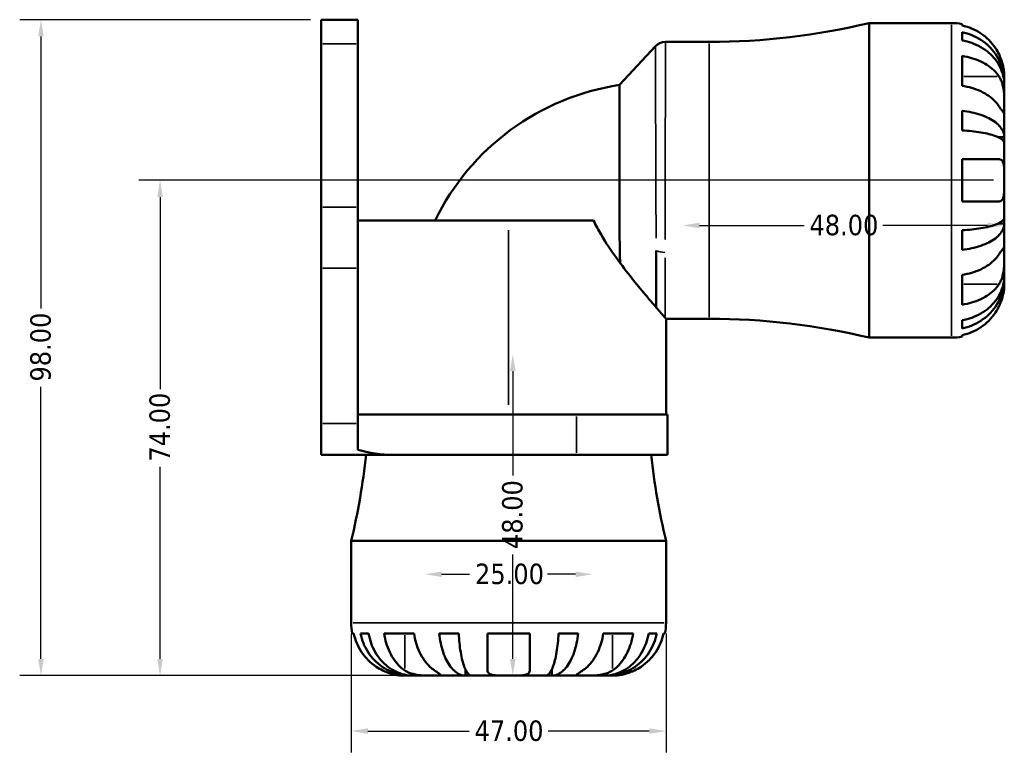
# Model space of a CAD drawing. Header units: millimetres. Extents: x 0 to 903, y 0 to 594.
# Tile 3 of 14: x 258 to 405, y 203 to 313. Entities that reach past the tile are written whole.
import ezdxf

# ---------------------------------------------------------------- set-up
doc = ezdxf.new("R2010")
doc.units = ezdxf.units.MM
for name, color, linetype, lineweight in [('Dimension (ANSI)', 7, 'Continuous', 25), ('Visible (ANSI)', 7, 'Continuous', 50), ('Visible Narrow (ANSI)', 7, 'Continuous', 35)]:
    doc.layers.add(name, color=color, linetype=linetype, lineweight=lineweight)
doc.styles.add('Note Text (ANSI)', font='tahoma.ttf')
doc.dimstyles.new('Default - mm (ANSI)', dxfattribs={"dimtxt": 3.048, "dimasz": 2.5, "dimexe": 3.175, "dimexo": 1.6002, "dimgap": 0.8, "dimtad": 0, "dimtoh": 1, "dimrnd": 1e-08, "dimzin": 4, "dimdsep": 46, "dimtxsty": 'Note Text (ANSI)', "dimcen": 0.09, "dimdle": 10, "dimclrd": 256, "dimclre": 256, "dimclrt": 256, "dimadec": 1, "dimazin": 1, "dimtfac": 1, "dimtofl": 0, "dimtmove": 0, "dimatfit": 3, "dimfxl": 1, "dimtolj": 1, "dimtzin": 4, "dimlwd": -1, "dimlwe": -1, "dimarcsym": 0})

# ---------------------------------------------------------------- blocks, each defined once
blk = doc.blocks.new('*D6')
at = {"layer": 'Defpoints', "color": 0, "transparency": 16777216}
for p in [(318.26, 229.8), (318.26, 229.8), (343.26, 229.8)]:
    blk.add_point(p, dxfattribs=at)
at = {"layer": 'Dimension (ANSI)', "transparency": 16777216}
for p, q in [((320.76, 229.8), (324.94, 229.8)), ((340.76, 229.8), (336.58, 229.8))]:
    blk.add_line(p, q, dxfattribs=at)
for points in [[(320.76, 230.22), (320.76, 229.39), (318.26, 229.8)], [(340.76, 230.22), (340.76, 229.39), (343.26, 229.8)]]:
    blk.add_solid(points, dxfattribs=at)
at = {"layer": 'Dimension (ANSI)', "transparency": 16777216, "insert": (325.74, 231.39), "char_height": 3.048, "attachment_point": 1, "style": 'Note Text (ANSI)'}
blk.add_mtext('\\A1;25.00', dxfattribs=at)
blk = doc.blocks.new('*D7')
at = {"layer": 'Defpoints', "color": 0, "transparency": 16777216}
for p in [(404.76, 288.66), (278.72, 214.66), (330.76, 214.66)]:
    blk.add_point(p, dxfattribs=at)
at = {"layer": 'Dimension (ANSI)', "transparency": 16777216}
for p, q in [((403.16, 288.66), (275.54, 288.66)), ((278.72, 286.16), (278.72, 257.48)), ((278.72, 217.16), (278.72, 245.83)), ((329.16, 214.66), (275.54, 214.66))]:
    blk.add_line(p, q, dxfattribs=at)
for points in [[(278.3, 286.16), (279.13, 286.16), (278.72, 288.66)], [(278.3, 217.16), (279.13, 217.16), (278.72, 214.66)]]:
    blk.add_solid(points, dxfattribs=at)
at = {"layer": 'Dimension (ANSI)', "transparency": 16777216, "insert": (277.13, 246.63), "char_height": 3.048, "attachment_point": 1, "rotation": 90, "style": 'Note Text (ANSI)'}
blk.add_mtext('\\A1;74.00', dxfattribs=at)
blk = doc.blocks.new('*D8')
at = {"layer": 'Defpoints', "color": 0, "transparency": 16777216}
for p in [(302.76, 312.66), (260.94, 214.66), (330.76, 214.66)]:
    blk.add_point(p, dxfattribs=at)
at = {"layer": 'Dimension (ANSI)', "transparency": 16777216}
for p, q in [((301.16, 312.66), (257.76, 312.66)), ((260.94, 310.16), (260.94, 269.52)), ((260.94, 217.16), (260.94, 257.8)), ((329.16, 214.66), (257.76, 214.66))]:
    blk.add_line(p, q, dxfattribs=at)
for points in [[(260.52, 310.16), (261.35, 310.16), (260.94, 312.66)], [(260.52, 217.16), (261.35, 217.16), (260.94, 214.66)]]:
    blk.add_solid(points, dxfattribs=at)
at = {"layer": 'Dimension (ANSI)', "transparency": 16777216, "insert": (259.34, 258.6), "char_height": 3.048, "attachment_point": 1, "rotation": 90, "style": 'Note Text (ANSI)'}
blk.add_mtext('\\A1;98.00', dxfattribs=at)
blk = doc.blocks.new('*D9')
at = {"layer": 'Defpoints', "color": 0, "transparency": 16777216}
for p in [(404.76, 288.66), (356.76, 281.92), (356.76, 281.92)]:
    blk.add_point(p, dxfattribs=at)
at = {"layer": 'Dimension (ANSI)', "transparency": 16777216}
for p, q in [((404.76, 287.06), (404.76, 278.75)), ((359.26, 281.92), (374.87, 281.92)), ((402.26, 281.92), (386.65, 281.92))]:
    blk.add_line(p, q, dxfattribs=at)
for points in [[(359.26, 282.34), (359.26, 281.5), (356.76, 281.92)], [(402.26, 282.34), (402.26, 281.5), (404.76, 281.92)]]:
    blk.add_solid(points, dxfattribs=at)
at = {"layer": 'Dimension (ANSI)', "transparency": 16777216, "insert": (375.67, 283.51), "char_height": 3.048, "attachment_point": 1, "style": 'Note Text (ANSI)'}
blk.add_mtext('\\A1;48.00', dxfattribs=at)
blk = doc.blocks.new('*D10')
at = {"layer": 'Defpoints', "color": 0, "transparency": 16777216}
for p in [(331.38, 262.66), (331.38, 262.66), (330.76, 214.66)]:
    blk.add_point(p, dxfattribs=at)
at = {"layer": 'Dimension (ANSI)', "transparency": 16777216}
for p, q in [((331.38, 260.16), (331.38, 244.54)), ((331.38, 217.16), (331.38, 232.77))]:
    blk.add_line(p, q, dxfattribs=at)
for points in [[(330.96, 260.16), (331.79, 260.16), (331.38, 262.66)], [(330.96, 217.16), (331.79, 217.16), (331.38, 214.66)]]:
    blk.add_solid(points, dxfattribs=at)
at = {"layer": 'Dimension (ANSI)', "transparency": 16777216, "insert": (329.78, 233.57), "char_height": 3.048, "attachment_point": 1, "rotation": 90, "style": 'Note Text (ANSI)'}
blk.add_mtext('\\A1;48.00', dxfattribs=at)
blk = doc.blocks.new('*D11')
at = {"layer": 'Defpoints', "color": 0, "transparency": 16777216}
for p in [(307.26, 222.53), (354.26, 222.53), (354.26, 206.38)]:
    blk.add_point(p, dxfattribs=at)
at = {"layer": 'Dimension (ANSI)', "transparency": 16777216}
for p, q in [((307.26, 220.93), (307.26, 203.2)), ((354.26, 220.93), (354.26, 203.2)), ((309.76, 206.38), (324.87, 206.38)), ((351.76, 206.38), (336.65, 206.38))]:
    blk.add_line(p, q, dxfattribs=at)
for points in [[(309.76, 206.79), (309.76, 205.96), (307.26, 206.38)], [(351.76, 206.79), (351.76, 205.96), (354.26, 206.38)]]:
    blk.add_solid(points, dxfattribs=at)
at = {"layer": 'Dimension (ANSI)', "transparency": 16777216, "insert": (325.67, 207.96), "char_height": 3.048, "attachment_point": 1, "style": 'Note Text (ANSI)'}
blk.add_mtext('\\A1;47.00', dxfattribs=at)

msp = doc.modelspace()

# ---------------------------------------------------------------- linework, layer by layer
at = {"layer": 'Visible (ANSI)'}
for p, q in [((302.76, 309.07), (302.76, 312.658)), ((308.26, 312.658), (302.76, 312.658)), ((308.26, 312.658), (308.26, 309.07)), ((384.6, 265.158), (384.6, 312.158)), ((384.6, 312.158), (396.885, 312.158)), ((398.46, 311.999), (398.46, 311.786)), ((398.46, 310.777), (398.46, 309.569)), ((302.76, 309.07), (302.76, 284.645)), ((308.26, 284.645), (308.26, 309.07)), ((354.157, 309.338), (360.72, 309.338)), ((347.316, 302.904), (352.691, 308.698)), ((398.46, 307.239), (398.46, 302.784)), ((404.76, 303.278), (404.748, 303.278)), ((404.76, 303.278), (404.76, 304.283)), ((404.76, 302.895), (404.76, 303.278)), ((404.76, 299.707), (404.76, 302.895)), ((398.46, 299.028), (398.46, 296.112)), ((404.76, 295.097), (404.76, 299.707)), ((404.76, 295.097), (403.851, 295.097)), ((404.76, 294.173), (404.76, 295.097)), ((404.76, 288.658), (404.76, 294.173)), ((398.46, 291.808), (398.46, 285.508)), ((404.76, 283.144), (404.76, 288.658)), ((302.76, 275.544), (302.76, 284.645)), ((308.26, 284.645), (308.26, 275.544)), ((308.26, 282.658), (330.76, 282.658)), ((343.432, 282.658), (330.76, 282.658)), ((404.76, 282.22), (404.76, 283.144)), ((398.46, 281.204), (398.46, 278.289)), ((404.76, 282.22), (403.851, 282.22)), ((404.76, 277.61), (404.76, 282.22)), ((404.76, 274.421), (404.76, 277.61)), ((302.76, 275.544), (302.76, 252.338)), ((308.26, 252.338), (308.26, 275.544)), ((398.46, 274.532), (398.46, 270.077)), ((404.76, 274.039), (404.748, 274.039)), ((404.76, 274.039), (404.76, 274.421)), ((404.76, 273.033), (404.76, 274.039)), ((354.26, 267.978), (360.72, 267.978)), ((354.26, 253.658), (354.26, 267.978)), ((398.46, 267.747), (398.46, 266.54)), ((384.6, 265.158), (396.885, 265.158)), ((398.46, 265.531), (398.46, 265.317)), ((308.26, 253.658), (340.884, 253.658)), ((354.498, 253.658), (340.884, 253.658)), ((354.498, 247.658), (354.498, 253.658)), ((302.76, 247.658), (302.76, 252.338)), ((308.26, 252.338), (308.26, 248.403)), ((302.76, 247.658), (313.632, 247.658)), ((340.884, 247.658), (313.632, 247.658)), ((340.884, 247.658), (354.498, 247.658)), ((307.26, 234.818), (354.26, 234.818)), ((307.26, 234.818), (307.26, 222.533)), ((354.26, 234.818), (354.26, 222.533)), ((307.633, 220.958), (307.419, 220.958)), ((309.849, 220.958), (308.641, 220.958)), ((316.634, 220.958), (312.179, 220.958)), ((323.306, 220.958), (320.39, 220.958)), ((333.91, 220.958), (327.61, 220.958)), ((341.13, 220.958), (338.214, 220.958)), ((349.341, 220.958), (344.886, 220.958)), ((352.879, 220.958), (351.671, 220.958)), ((354.101, 220.958), (353.887, 220.958)), ((315.135, 214.658), (316.141, 214.658)), ((316.141, 214.658), (316.141, 214.671)), ((316.141, 214.658), (316.523, 214.658)), ((316.523, 214.658), (319.712, 214.658)), ((319.712, 214.658), (324.322, 214.658)), ((324.322, 214.658), (324.322, 215.567)), ((324.322, 214.658), (325.246, 214.658)), ((325.246, 214.658), (330.76, 214.658)), ((330.76, 214.658), (336.275, 214.658)), ((336.275, 214.658), (337.198, 214.658)), ((337.198, 214.658), (337.198, 215.567)), ((337.198, 214.658), (341.809, 214.658)), ((341.809, 214.658), (344.997, 214.658)), ((344.997, 214.658), (345.38, 214.658)), ((345.38, 214.658), (345.38, 214.671)), ((345.38, 214.658), (346.385, 214.658))]:
    msp.add_line(p, q, dxfattribs=at)
for centre, radius, start, end in [((360.72, 411.857), 102.519, 270, 283.46979), ((396.885, 304.283), 7.875, 78.46304, 90), ((354.157, 307.338), 2, 90, 137.14877), ((352.8, 266.618), 36.698, 98.59509, 154.08221), ((360.72, 165.459), 102.519, 76.53021, 90), ((396.885, 273.033), 7.875, 270, 281.53696), ((207.561, 258.698), 102.519, 346.53021, 353.81798), ((453.959, 258.698), 102.519, 186.18202, 193.46979), ((315.135, 222.533), 7.875, 180, 191.53696), ((346.385, 222.533), 7.875, 348.46304, 0)]:
    msp.add_arc(centre, radius, start, end, dxfattribs=at)
msp.add_ellipse((313.632, 252.338), major_axis=(-9.926, 0), ratio=0.471494, start_param=0.9989305, end_param=1.5707963, dxfattribs=at)
for points, knots in [([(403.982, 307.433), (403.824, 307.766), (403.636, 308.103), (403.127, 308.87), (402.784, 309.284), (402.096, 309.976), (401.687, 310.319), (400.807, 310.911), (400.335, 311.159), (399.452, 311.527), (398.962, 311.682), (398.46, 311.786)], [3.89239507, 3.89239507, 3.89239507, 3.89239507, 3.99831093, 3.99831093, 4.14541915, 4.14541915, 4.2913159, 4.2913159, 4.43721264, 4.43721264, 4.57824766, 4.57824766, 4.57824766, 4.57824766]), ([(398.46, 310.777), (398.965, 310.677), (399.459, 310.526), (400.344, 310.171), (400.816, 309.931), (401.697, 309.36), (402.106, 309.029), (402.794, 308.362), (403.135, 307.965), (403.725, 307.109), (403.972, 306.651), (404.345, 305.777), (404.505, 305.281), (404.712, 304.269), (404.76, 303.751), (404.76, 303.278)], [0.1494024, 0.1494024, 0.1494024, 0.1494024, 0.2912498, 0.2912498, 0.4370651, 0.4370651, 0.5828803, 0.5828803, 0.7290354, 0.7290354, 0.8751905, 0.8751905, 1.0219149, 1.0219149, 1.1686392, 1.1686392, 1.1686392, 1.1686392]), ([(404.76, 302.895), (404.76, 303.317), (404.712, 303.777), (404.505, 304.678), (404.345, 305.12), (403.972, 305.897), (403.725, 306.305), (403.135, 307.066), (402.794, 307.42), (402.106, 308.014), (401.697, 308.308), (400.816, 308.816), (400.344, 309.03), (399.459, 309.346), (398.965, 309.48), (398.46, 309.569)], [3.5133937, 3.5133937, 3.5133937, 3.5133937, 3.6601181, 3.6601181, 3.8068425, 3.8068425, 3.9529976, 3.9529976, 4.0991526, 4.0991526, 4.2449679, 4.2449679, 4.3907831, 4.3907831, 4.5326305, 4.5326305, 4.5326305, 4.5326305]), ([(398.46, 307.239), (398.962, 307.166), (399.452, 307.056), (400.335, 306.796), (400.807, 306.621), (401.687, 306.202), (402.096, 305.96), (402.784, 305.47), (403.127, 305.177), (403.636, 304.635), (403.824, 304.397), (403.982, 304.162)], [0.14941001, 0.14941001, 0.14941001, 0.14941001, 0.29044502, 0.29044502, 0.43634177, 0.43634177, 0.58223851, 0.58223851, 0.72934673, 0.72934673, 0.83526259, 0.83526259, 0.83526259, 0.83526259]), ([(404.76, 304.283), (404.76, 304.283), (404.76, 304.313), (404.758, 304.437), (404.756, 304.537), (404.734, 304.863), (404.706, 305.123), (404.608, 305.642), (404.555, 305.87), (404.441, 306.266), (404.39, 306.425), (404.28, 306.735), (404.222, 306.885), (404.104, 307.169), (404.045, 307.302), (403.982, 307.433)], [0, 0, 0, 0, 0.07514839, 0.07514839, 0.15775683, 0.15775683, 0.27887104, 0.27887104, 0.36056434, 0.36056434, 0.41315921, 0.41315921, 0.46174689, 0.46174689, 0.50485698, 0.50485698, 0.50485698, 0.50485698]), ([(347.316, 302.904), (347.316, 302.904), (347.315, 302.693), (347.314, 301.629), (347.312, 300.478), (347.309, 297.521), (347.306, 295.776), (347.301, 291.627), (347.299, 289.166), (347.302, 284.357), (347.308, 282.01), (347.348, 278.596), (347.372, 277.384), (347.408, 276.304)], [0, 0, 0, 0, 0.3, 0.3, 0.7701391, 0.7701391, 1.2034195, 1.2034195, 1.7029209, 1.7029209, 2.1841476, 2.1841476, 2.4734616, 2.4734616, 2.4734616, 2.4734616]), ([(403.982, 304.162), (404.04, 304.075), (404.095, 303.983), (404.232, 303.728), (404.307, 303.557), (404.442, 303.183), (404.5, 302.983), (404.615, 302.484), (404.661, 302.183), (404.733, 301.486), (404.748, 301.099), (404.762, 300.351), (404.76, 300.001), (404.76, 299.707)], [-0.50766593, -0.50766593, -0.50766593, -0.50766593, -0.46718991, -0.46718991, -0.40200215, -0.40200215, -0.33506637, -0.33506637, -0.24300458, -0.24300458, -0.12488859, -0.12488859, 0, 0, 0, 0]), ([(403.982, 299.707), (403.824, 299.942), (403.636, 300.181), (403.127, 300.723), (402.784, 301.015), (402.096, 301.505), (401.687, 301.748), (400.807, 302.166), (400.335, 302.342), (399.452, 302.602), (398.962, 302.711), (398.46, 302.784)], [3.89239507, 3.89239507, 3.89239507, 3.89239507, 3.99831093, 3.99831093, 4.14541915, 4.14541915, 4.2913159, 4.2913159, 4.43721264, 4.43721264, 4.57824766, 4.57824766, 4.57824766, 4.57824766]), ([(398.46, 299.028), (398.965, 298.975), (399.459, 298.897), (400.344, 298.71), (400.816, 298.584), (401.697, 298.285), (402.106, 298.112), (402.794, 297.762), (403.135, 297.554), (403.725, 297.105), (403.972, 296.865), (404.345, 296.407), (404.505, 296.147), (404.712, 295.616), (404.76, 295.345), (404.76, 295.097)], [0.1494024, 0.1494024, 0.1494024, 0.1494024, 0.2912498, 0.2912498, 0.4370651, 0.4370651, 0.5828803, 0.5828803, 0.7290354, 0.7290354, 0.8751905, 0.8751905, 1.0219149, 1.0219149, 1.1686392, 1.1686392, 1.1686392, 1.1686392]), ([(404.76, 299.707), (404.76, 299.551), (404.76, 299.412), (404.759, 299.164), (404.758, 299.058), (404.745, 298.86), (404.73, 298.796), (404.665, 298.776), (404.618, 298.815), (404.501, 298.956), (404.442, 299.034), (404.307, 299.226), (404.232, 299.337), (404.095, 299.538), (404.04, 299.621), (403.982, 299.707)], [0, 0, 0, 0, 0.06608139, 0.06608139, 0.13667451, 0.13667451, 0.23873403, 0.23873403, 0.33457773, 0.33457773, 0.40157847, 0.40157847, 0.46685307, 0.46685307, 0.50745344, 0.50745344, 0.50745344, 0.50745344]), ([(404.76, 294.173), (404.76, 294.295), (404.712, 294.429), (404.505, 294.691), (404.345, 294.819), (403.972, 295.045), (403.725, 295.164), (403.135, 295.385), (402.794, 295.488), (402.106, 295.66), (401.697, 295.746), (400.816, 295.893), (400.344, 295.955), (399.459, 296.047), (398.965, 296.086), (398.46, 296.112)], [3.5133937, 3.5133937, 3.5133937, 3.5133937, 3.6601181, 3.6601181, 3.8068425, 3.8068425, 3.9529976, 3.9529976, 4.0991526, 4.0991526, 4.2449679, 4.2449679, 4.3907831, 4.3907831, 4.5326305, 4.5326305, 4.5326305, 4.5326305]), ([(398.46, 291.808), (398.962, 291.808), (399.452, 291.808), (400.335, 291.808), (400.807, 291.808), (401.687, 291.808), (402.096, 291.808), (402.784, 291.808), (403.127, 291.808), (403.636, 291.808), (403.824, 291.808), (403.982, 291.808)], [0.14941001, 0.14941001, 0.14941001, 0.14941001, 0.29044502, 0.29044502, 0.43634177, 0.43634177, 0.58223851, 0.58223851, 0.72934673, 0.72934673, 0.83526259, 0.83526259, 0.83526259, 0.83526259]), ([(403.982, 291.808), (404.044, 291.808), (404.103, 291.8), (404.239, 291.759), (404.312, 291.716), (404.443, 291.59), (404.5, 291.505), (404.615, 291.251), (404.662, 291.065), (404.733, 290.562), (404.748, 290.232), (404.762, 289.487), (404.76, 289.075), (404.76, 288.658)], [-0.50816407, -0.50816407, -0.50816407, -0.50816407, -0.46460526, -0.46460526, -0.40154747, -0.40154747, -0.3356183, -0.3356183, -0.24286964, -0.24286964, -0.12490659, -0.12490659, 0, 0, 0, 0]), ([(404.76, 288.658), (404.76, 288.439), (404.76, 288.22), (404.759, 287.776), (404.758, 287.553), (404.744, 286.968), (404.724, 286.633), (404.639, 286.157), (404.589, 285.991), (404.471, 285.765), (404.412, 285.689), (404.275, 285.576), (404.198, 285.539), (404.071, 285.513), (404.027, 285.508), (403.982, 285.508)], [-2.17667965, -2.17667965, -2.17667965, -2.17667965, -2.11086653, -2.11086653, -2.04055216, -2.04055216, -1.91738302, -1.91738302, -1.82942275, -1.82942275, -1.76558177, -1.76558177, -1.70117883, -1.70117883, -1.66961913, -1.66961913, -1.66961913, -1.66961913]), ([(403.982, 285.508), (403.824, 285.508), (403.636, 285.508), (403.127, 285.508), (402.784, 285.508), (402.096, 285.508), (401.687, 285.508), (400.807, 285.508), (400.335, 285.508), (399.452, 285.508), (398.962, 285.508), (398.46, 285.508)], [3.89239507, 3.89239507, 3.89239507, 3.89239507, 3.99831093, 3.99831093, 4.14541915, 4.14541915, 4.2913159, 4.2913159, 4.43721264, 4.43721264, 4.57824766, 4.57824766, 4.57824766, 4.57824766]), ([(354.26, 267.978), (354.26, 267.978), (354.135, 268.12), (353.637, 268.688), (353.266, 269.114), (352.328, 270.202), (351.761, 270.865), (350.515, 272.354), (349.837, 273.179), (348.432, 274.946), (347.649, 275.961), (346.072, 278.149), (345.278, 279.321), (344.152, 281.237), (343.773, 281.939), (343.432, 282.658)], [10.32032, 10.32032, 10.32032, 10.32032, 10.7369885, 10.7369885, 11.1536569, 11.1536569, 11.5703254, 11.5703254, 11.9869939, 11.9869939, 12.4303521, 12.4303521, 12.8737103, 12.8737103, 13.1197253, 13.1197253, 13.1197253, 13.1197253]), ([(398.46, 281.204), (398.965, 281.23), (399.459, 281.269), (400.344, 281.361), (400.816, 281.423), (401.697, 281.571), (402.106, 281.656), (402.794, 281.829), (403.135, 281.932), (403.725, 282.153), (403.972, 282.272), (404.345, 282.497), (404.505, 282.626), (404.712, 282.888), (404.76, 283.021), (404.76, 283.144)], [0.1494024, 0.1494024, 0.1494024, 0.1494024, 0.2912498, 0.2912498, 0.4370651, 0.4370651, 0.5828803, 0.5828803, 0.7290354, 0.7290354, 0.8751905, 0.8751905, 1.0219149, 1.0219149, 1.1686392, 1.1686392, 1.1686392, 1.1686392]), ([(404.76, 282.22), (404.76, 281.972), (404.712, 281.701), (404.505, 281.17), (404.345, 280.91), (403.972, 280.452), (403.725, 280.212), (403.135, 279.763), (402.794, 279.555), (402.106, 279.205), (401.697, 279.031), (400.816, 278.732), (400.344, 278.607), (399.459, 278.42), (398.965, 278.341), (398.46, 278.289)], [3.5133937, 3.5133937, 3.5133937, 3.5133937, 3.6601181, 3.6601181, 3.8068425, 3.8068425, 3.9529976, 3.9529976, 4.0991526, 4.0991526, 4.2449679, 4.2449679, 4.3907831, 4.3907831, 4.5326305, 4.5326305, 4.5326305, 4.5326305]), ([(352.8, 269.654), (352.8, 269.885), (352.8, 270.15), (352.8, 271.93), (352.8, 274.23), (352.8, 277.414), (352.8, 277.78), (352.8, 278.155)], [-2.80167148, -2.80167148, -2.80167148, -2.80167148, -2.69839171, -2.69839171, -2.18414761, -2.18414761, -2.11889498, -2.11889498, -2.11889498, -2.11889498]), ([(403.982, 277.61), (404.04, 277.696), (404.095, 277.778), (404.232, 277.979), (404.307, 278.09), (404.442, 278.282), (404.5, 278.361), (404.615, 278.498), (404.661, 278.537), (404.733, 278.525), (404.748, 278.445), (404.762, 278.137), (404.76, 277.904), (404.76, 277.61)], [-0.50766593, -0.50766593, -0.50766593, -0.50766593, -0.46718991, -0.46718991, -0.40200215, -0.40200215, -0.33506637, -0.33506637, -0.24300458, -0.24300458, -0.12488859, -0.12488859, 0, 0, 0, 0]), ([(398.46, 274.532), (398.962, 274.605), (399.452, 274.715), (400.335, 274.975), (400.807, 275.151), (401.687, 275.569), (402.096, 275.812), (402.784, 276.301), (403.127, 276.594), (403.636, 277.136), (403.824, 277.374), (403.982, 277.61)], [0.14941001, 0.14941001, 0.14941001, 0.14941001, 0.29044502, 0.29044502, 0.43634177, 0.43634177, 0.58223851, 0.58223851, 0.72934673, 0.72934673, 0.83526259, 0.83526259, 0.83526259, 0.83526259]), ([(404.76, 277.61), (404.76, 277.454), (404.76, 277.282), (404.759, 276.9), (404.758, 276.689), (404.745, 276.15), (404.73, 275.814), (404.665, 275.159), (404.618, 274.845), (404.501, 274.334), (404.442, 274.134), (404.307, 273.76), (404.232, 273.589), (404.095, 273.333), (404.04, 273.241), (403.982, 273.155)], [0, 0, 0, 0, 0.06608139, 0.06608139, 0.13667451, 0.13667451, 0.23873403, 0.23873403, 0.33457773, 0.33457773, 0.40157847, 0.40157847, 0.46685307, 0.46685307, 0.50745344, 0.50745344, 0.50745344, 0.50745344]), ([(398.46, 267.747), (398.965, 267.836), (399.459, 267.97), (400.344, 268.287), (400.816, 268.5), (401.697, 269.008), (402.106, 269.303), (402.794, 269.896), (403.135, 270.25), (403.725, 271.012), (403.972, 271.42), (404.345, 272.197), (404.505, 272.638), (404.712, 273.54), (404.76, 274), (404.76, 274.421)], [0.1494024, 0.1494024, 0.1494024, 0.1494024, 0.2912498, 0.2912498, 0.4370651, 0.4370651, 0.5828803, 0.5828803, 0.7290354, 0.7290354, 0.8751905, 0.8751905, 1.0219149, 1.0219149, 1.1686392, 1.1686392, 1.1686392, 1.1686392]), ([(404.76, 274.039), (404.76, 273.565), (404.712, 273.048), (404.505, 272.035), (404.345, 271.539), (403.972, 270.666), (403.725, 270.208), (403.135, 269.352), (402.794, 268.954), (402.106, 268.287), (401.697, 267.957), (400.816, 267.386), (400.344, 267.146), (399.459, 266.79), (398.965, 266.64), (398.46, 266.54)], [3.5133937, 3.5133937, 3.5133937, 3.5133937, 3.6601181, 3.6601181, 3.8068425, 3.8068425, 3.9529976, 3.9529976, 4.0991526, 4.0991526, 4.2449679, 4.2449679, 4.3907831, 4.3907831, 4.5326305, 4.5326305, 4.5326305, 4.5326305]), ([(403.982, 273.155), (403.824, 272.919), (403.636, 272.681), (403.127, 272.139), (402.784, 271.846), (402.096, 271.357), (401.687, 271.114), (400.807, 270.696), (400.335, 270.52), (399.452, 270.26), (398.962, 270.151), (398.46, 270.077)], [3.89239507, 3.89239507, 3.89239507, 3.89239507, 3.99831093, 3.99831093, 4.14541915, 4.14541915, 4.2913159, 4.2913159, 4.43721264, 4.43721264, 4.57824766, 4.57824766, 4.57824766, 4.57824766]), ([(403.982, 269.883), (404.044, 270.014), (404.103, 270.146), (404.239, 270.472), (404.312, 270.665), (404.443, 271.054), (404.5, 271.248), (404.615, 271.697), (404.662, 271.939), (404.733, 272.423), (404.748, 272.64), (404.762, 272.951), (404.76, 273.033), (404.76, 273.033)], [-0.50816407, -0.50816407, -0.50816407, -0.50816407, -0.46460526, -0.46460526, -0.40154747, -0.40154747, -0.3356183, -0.3356183, -0.24286964, -0.24286964, -0.12490659, -0.12490659, 0, 0, 0, 0]), ([(398.46, 265.531), (398.962, 265.634), (399.452, 265.79), (400.335, 266.157), (400.807, 266.406), (401.687, 266.997), (402.096, 267.34), (402.784, 268.033), (403.127, 268.447), (403.636, 269.213), (403.824, 269.55), (403.982, 269.883)], [0.14941001, 0.14941001, 0.14941001, 0.14941001, 0.29044502, 0.29044502, 0.43634177, 0.43634177, 0.58223851, 0.58223851, 0.72934673, 0.72934673, 0.83526259, 0.83526259, 0.83526259, 0.83526259]), ([(307.633, 220.958), (307.736, 220.456), (307.891, 219.966), (308.259, 219.083), (308.508, 218.611), (309.099, 217.731), (309.442, 217.323), (310.135, 216.634), (310.549, 216.291), (311.315, 215.783), (311.652, 215.594), (311.985, 215.436)], [0.14941001, 0.14941001, 0.14941001, 0.14941001, 0.29044502, 0.29044502, 0.43634177, 0.43634177, 0.58223851, 0.58223851, 0.72934673, 0.72934673, 0.83526259, 0.83526259, 0.83526259, 0.83526259]), ([(316.141, 214.658), (315.667, 214.658), (315.15, 214.706), (314.137, 214.914), (313.641, 215.073), (312.768, 215.446), (312.309, 215.694), (311.454, 216.283), (311.056, 216.625), (310.389, 217.312), (310.058, 217.721), (309.488, 218.602), (309.248, 219.074), (308.892, 219.96), (308.741, 220.453), (308.641, 220.958)], [3.5133937, 3.5133937, 3.5133937, 3.5133937, 3.6601181, 3.6601181, 3.8068425, 3.8068425, 3.9529976, 3.9529976, 4.0991526, 4.0991526, 4.2449679, 4.2449679, 4.3907831, 4.3907831, 4.5326305, 4.5326305, 4.5326305, 4.5326305]), ([(309.849, 220.958), (309.938, 220.453), (310.072, 219.96), (310.389, 219.074), (310.602, 218.602), (311.11, 217.721), (311.405, 217.312), (311.998, 216.625), (312.352, 216.283), (313.114, 215.694), (313.521, 215.446), (314.299, 215.073), (314.74, 214.914), (315.642, 214.706), (316.102, 214.658), (316.523, 214.658)], [0.1494024, 0.1494024, 0.1494024, 0.1494024, 0.2912498, 0.2912498, 0.4370651, 0.4370651, 0.5828803, 0.5828803, 0.7290354, 0.7290354, 0.8751905, 0.8751905, 1.0219149, 1.0219149, 1.1686392, 1.1686392, 1.1686392, 1.1686392]), ([(315.257, 215.436), (315.021, 215.594), (314.783, 215.783), (314.241, 216.291), (313.948, 216.634), (313.459, 217.323), (313.216, 217.731), (312.798, 218.611), (312.622, 219.083), (312.362, 219.966), (312.252, 220.456), (312.179, 220.958)], [3.89239507, 3.89239507, 3.89239507, 3.89239507, 3.99831093, 3.99831093, 4.14541915, 4.14541915, 4.2913159, 4.2913159, 4.43721264, 4.43721264, 4.57824766, 4.57824766, 4.57824766, 4.57824766]), ([(316.634, 220.958), (316.707, 220.456), (316.817, 219.966), (317.077, 219.083), (317.253, 218.611), (317.671, 217.731), (317.913, 217.323), (318.403, 216.634), (318.696, 216.291), (319.238, 215.783), (319.476, 215.594), (319.712, 215.436)], [0.14941001, 0.14941001, 0.14941001, 0.14941001, 0.29044502, 0.29044502, 0.43634177, 0.43634177, 0.58223851, 0.58223851, 0.72934673, 0.72934673, 0.83526259, 0.83526259, 0.83526259, 0.83526259]), ([(324.322, 214.658), (324.074, 214.658), (323.802, 214.706), (323.271, 214.914), (323.012, 215.073), (322.554, 215.446), (322.313, 215.694), (321.865, 216.283), (321.656, 216.625), (321.307, 217.312), (321.133, 217.721), (320.834, 218.602), (320.708, 219.074), (320.522, 219.96), (320.443, 220.453), (320.39, 220.958)], [3.5133937, 3.5133937, 3.5133937, 3.5133937, 3.6601181, 3.6601181, 3.8068425, 3.8068425, 3.9529976, 3.9529976, 4.0991526, 4.0991526, 4.2449679, 4.2449679, 4.3907831, 4.3907831, 4.5326305, 4.5326305, 4.5326305, 4.5326305]), ([(323.306, 220.958), (323.332, 220.453), (323.371, 219.96), (323.463, 219.074), (323.525, 218.602), (323.673, 217.721), (323.758, 217.312), (323.931, 216.625), (324.034, 216.283), (324.255, 215.694), (324.373, 215.446), (324.599, 215.073), (324.728, 214.914), (324.989, 214.706), (325.123, 214.658), (325.246, 214.658)], [0.1494024, 0.1494024, 0.1494024, 0.1494024, 0.2912498, 0.2912498, 0.4370651, 0.4370651, 0.5828803, 0.5828803, 0.7290354, 0.7290354, 0.8751905, 0.8751905, 1.0219149, 1.0219149, 1.1686392, 1.1686392, 1.1686392, 1.1686392]), ([(327.61, 215.436), (327.61, 215.594), (327.61, 215.783), (327.61, 216.291), (327.61, 216.634), (327.61, 217.323), (327.61, 217.731), (327.61, 218.611), (327.61, 219.083), (327.61, 219.966), (327.61, 220.456), (327.61, 220.958)], [3.89239507, 3.89239507, 3.89239507, 3.89239507, 3.99831093, 3.99831093, 4.14541915, 4.14541915, 4.2913159, 4.2913159, 4.43721264, 4.43721264, 4.57824766, 4.57824766, 4.57824766, 4.57824766]), ([(333.91, 220.958), (333.91, 220.456), (333.91, 219.966), (333.91, 219.083), (333.91, 218.611), (333.91, 217.731), (333.91, 217.323), (333.91, 216.634), (333.91, 216.291), (333.91, 215.783), (333.91, 215.594), (333.91, 215.436)], [0.14941001, 0.14941001, 0.14941001, 0.14941001, 0.29044502, 0.29044502, 0.43634177, 0.43634177, 0.58223851, 0.58223851, 0.72934673, 0.72934673, 0.83526259, 0.83526259, 0.83526259, 0.83526259]), ([(336.275, 214.658), (336.397, 214.658), (336.531, 214.706), (336.793, 214.914), (336.921, 215.073), (337.147, 215.446), (337.265, 215.694), (337.487, 216.283), (337.589, 216.625), (337.762, 217.312), (337.848, 217.721), (337.995, 218.602), (338.057, 219.074), (338.149, 219.96), (338.188, 220.453), (338.214, 220.958)], [3.5133937, 3.5133937, 3.5133937, 3.5133937, 3.6601181, 3.6601181, 3.8068425, 3.8068425, 3.9529976, 3.9529976, 4.0991526, 4.0991526, 4.2449679, 4.2449679, 4.3907831, 4.3907831, 4.5326305, 4.5326305, 4.5326305, 4.5326305]), ([(341.13, 220.958), (341.077, 220.453), (340.998, 219.96), (340.812, 219.074), (340.686, 218.602), (340.387, 217.721), (340.213, 217.312), (339.864, 216.625), (339.656, 216.283), (339.207, 215.694), (338.967, 215.446), (338.509, 215.073), (338.249, 214.914), (337.718, 214.706), (337.447, 214.658), (337.198, 214.658)], [0.1494024, 0.1494024, 0.1494024, 0.1494024, 0.2912498, 0.2912498, 0.4370651, 0.4370651, 0.5828803, 0.5828803, 0.7290354, 0.7290354, 0.8751905, 0.8751905, 1.0219149, 1.0219149, 1.1686392, 1.1686392, 1.1686392, 1.1686392]), ([(341.809, 215.436), (342.044, 215.594), (342.282, 215.783), (342.824, 216.291), (343.117, 216.634), (343.607, 217.323), (343.849, 217.731), (344.268, 218.611), (344.443, 219.083), (344.703, 219.966), (344.813, 220.456), (344.886, 220.958)], [3.89239507, 3.89239507, 3.89239507, 3.89239507, 3.99831093, 3.99831093, 4.14541915, 4.14541915, 4.2913159, 4.2913159, 4.43721264, 4.43721264, 4.57824766, 4.57824766, 4.57824766, 4.57824766]), ([(344.997, 214.658), (345.418, 214.658), (345.879, 214.706), (346.78, 214.914), (347.221, 215.073), (347.999, 215.446), (348.407, 215.694), (349.168, 216.283), (349.522, 216.625), (350.116, 217.312), (350.41, 217.721), (350.918, 218.602), (351.131, 219.074), (351.448, 219.96), (351.582, 220.453), (351.671, 220.958)], [3.5133937, 3.5133937, 3.5133937, 3.5133937, 3.6601181, 3.6601181, 3.8068425, 3.8068425, 3.9529976, 3.9529976, 4.0991526, 4.0991526, 4.2449679, 4.2449679, 4.3907831, 4.3907831, 4.5326305, 4.5326305, 4.5326305, 4.5326305]), ([(352.879, 220.958), (352.779, 220.453), (352.628, 219.96), (352.273, 219.074), (352.033, 218.602), (351.462, 217.721), (351.131, 217.312), (350.464, 216.625), (350.067, 216.283), (349.211, 215.694), (348.753, 215.446), (347.879, 215.073), (347.383, 214.914), (346.37, 214.706), (345.853, 214.658), (345.38, 214.658)], [0.1494024, 0.1494024, 0.1494024, 0.1494024, 0.2912498, 0.2912498, 0.4370651, 0.4370651, 0.5828803, 0.5828803, 0.7290354, 0.7290354, 0.8751905, 0.8751905, 1.0219149, 1.0219149, 1.1686392, 1.1686392, 1.1686392, 1.1686392]), ([(349.341, 220.958), (349.268, 220.456), (349.158, 219.966), (348.898, 219.083), (348.722, 218.611), (348.304, 217.731), (348.062, 217.323), (347.572, 216.634), (347.279, 216.291), (346.737, 215.783), (346.499, 215.594), (346.263, 215.436)], [0.14941001, 0.14941001, 0.14941001, 0.14941001, 0.29044502, 0.29044502, 0.43634177, 0.43634177, 0.58223851, 0.58223851, 0.72934673, 0.72934673, 0.83526259, 0.83526259, 0.83526259, 0.83526259]), ([(349.535, 215.436), (349.868, 215.594), (350.205, 215.783), (350.972, 216.291), (351.386, 216.634), (352.078, 217.323), (352.421, 217.731), (353.013, 218.611), (353.261, 219.083), (353.629, 219.966), (353.784, 220.456), (353.887, 220.958)], [3.89239507, 3.89239507, 3.89239507, 3.89239507, 3.99831093, 3.99831093, 4.14541915, 4.14541915, 4.2913159, 4.2913159, 4.43721264, 4.43721264, 4.57824766, 4.57824766, 4.57824766, 4.57824766]), ([(311.985, 215.436), (312.116, 215.374), (312.248, 215.315), (312.574, 215.179), (312.766, 215.106), (313.155, 214.975), (313.35, 214.918), (313.799, 214.804), (314.041, 214.757), (314.525, 214.685), (314.742, 214.67), (315.053, 214.657), (315.135, 214.658), (315.135, 214.658)], [-0.50816407, -0.50816407, -0.50816407, -0.50816407, -0.46460526, -0.46460526, -0.40154747, -0.40154747, -0.3356183, -0.3356183, -0.24286964, -0.24286964, -0.12490659, -0.12490659, 0, 0, 0, 0]), ([(319.712, 214.658), (319.556, 214.658), (319.384, 214.658), (319.002, 214.659), (318.791, 214.661), (318.251, 214.673), (317.916, 214.688), (317.261, 214.753), (316.947, 214.801), (316.436, 214.918), (316.235, 214.976), (315.862, 215.111), (315.691, 215.187), (315.435, 215.323), (315.343, 215.378), (315.257, 215.436)], [0, 0, 0, 0, 0.06608139, 0.06608139, 0.13667451, 0.13667451, 0.23873403, 0.23873403, 0.33457773, 0.33457773, 0.40157847, 0.40157847, 0.46685307, 0.46685307, 0.50745344, 0.50745344, 0.50745344, 0.50745344]), ([(319.712, 215.436), (319.798, 215.378), (319.88, 215.323), (320.081, 215.187), (320.192, 215.111), (320.384, 214.976), (320.463, 214.918), (320.6, 214.803), (320.639, 214.757), (320.627, 214.685), (320.547, 214.67), (320.239, 214.657), (320.006, 214.658), (319.712, 214.658)], [-0.50766593, -0.50766593, -0.50766593, -0.50766593, -0.46718991, -0.46718991, -0.40200215, -0.40200215, -0.33506637, -0.33506637, -0.24300458, -0.24300458, -0.12488859, -0.12488859, 0, 0, 0, 0]), ([(330.76, 214.658), (330.541, 214.658), (330.322, 214.658), (329.878, 214.659), (329.655, 214.661), (329.07, 214.675), (328.735, 214.695), (328.258, 214.78), (328.092, 214.83), (327.866, 214.948), (327.791, 215.007), (327.678, 215.143), (327.641, 215.221), (327.614, 215.347), (327.61, 215.391), (327.61, 215.436)], [-2.17667965, -2.17667965, -2.17667965, -2.17667965, -2.11086653, -2.11086653, -2.04055216, -2.04055216, -1.91738302, -1.91738302, -1.82942275, -1.82942275, -1.76558177, -1.76558177, -1.70117883, -1.70117883, -1.66961913, -1.66961913, -1.66961913, -1.66961913]), ([(333.91, 215.436), (333.91, 215.374), (333.902, 215.315), (333.861, 215.179), (333.818, 215.106), (333.692, 214.975), (333.607, 214.918), (333.353, 214.804), (333.167, 214.757), (332.664, 214.685), (332.334, 214.67), (331.588, 214.657), (331.176, 214.658), (330.76, 214.658)], [-0.50816407, -0.50816407, -0.50816407, -0.50816407, -0.46460526, -0.46460526, -0.40154747, -0.40154747, -0.3356183, -0.3356183, -0.24286964, -0.24286964, -0.12490659, -0.12490659, 0, 0, 0, 0]), ([(341.809, 214.658), (341.653, 214.658), (341.514, 214.658), (341.266, 214.659), (341.16, 214.661), (340.962, 214.673), (340.898, 214.688), (340.878, 214.753), (340.917, 214.801), (341.058, 214.918), (341.136, 214.976), (341.328, 215.111), (341.439, 215.187), (341.64, 215.323), (341.722, 215.378), (341.809, 215.436)], [0, 0, 0, 0, 0.06608139, 0.06608139, 0.13667451, 0.13667451, 0.23873403, 0.23873403, 0.33457773, 0.33457773, 0.40157847, 0.40157847, 0.46685307, 0.46685307, 0.50745344, 0.50745344, 0.50745344, 0.50745344]), ([(346.263, 215.436), (346.177, 215.378), (346.085, 215.323), (345.83, 215.187), (345.658, 215.111), (345.285, 214.976), (345.084, 214.918), (344.586, 214.803), (344.284, 214.757), (343.588, 214.685), (343.201, 214.67), (342.453, 214.657), (342.103, 214.658), (341.809, 214.658)], [-0.50766593, -0.50766593, -0.50766593, -0.50766593, -0.46718991, -0.46718991, -0.40200215, -0.40200215, -0.33506637, -0.33506637, -0.24300458, -0.24300458, -0.12488859, -0.12488859, 0, 0, 0, 0]), ([(346.385, 214.658), (346.385, 214.658), (346.415, 214.658), (346.539, 214.66), (346.639, 214.663), (346.965, 214.685), (347.224, 214.712), (347.744, 214.81), (347.972, 214.863), (348.368, 214.977), (348.527, 215.028), (348.837, 215.138), (348.987, 215.196), (349.271, 215.314), (349.404, 215.374), (349.535, 215.436)], [0, 0, 0, 0, 0.07514839, 0.07514839, 0.15775683, 0.15775683, 0.27887104, 0.27887104, 0.36056434, 0.36056434, 0.41315921, 0.41315921, 0.46174689, 0.46174689, 0.50485698, 0.50485698, 0.50485698, 0.50485698])]:
    msp.add_open_spline(points, degree=3, knots=knots, dxfattribs=at)
at = {"layer": 'Visible Narrow (ANSI)'}
for p, q in [((396.885, 265.448), (396.885, 311.869)), ((303.035, 309.07), (307.985, 309.07)), ((360.72, 268.233), (360.72, 309.084)), ((352.422, 308.409), (347.584, 303.194)), ((403.706, 304.162), (398.736, 304.162)), ((307.985, 284.645), (303.035, 284.645)), ((330.76, 255.108), (330.76, 281.208)), ((303.035, 275.544), (307.985, 275.544)), ((403.706, 273.155), (398.736, 273.155)), ((340.884, 247.958), (340.884, 253.358)), ((307.985, 252.338), (303.035, 252.338)), ((307.549, 222.533), (353.971, 222.533)), ((315.257, 215.712), (315.257, 220.682)), ((346.263, 215.712), (346.263, 220.682))]:
    msp.add_line(p, q, dxfattribs=at)
msp.add_ellipse((354.148, 278.925), major_axis=(-2, 0), ratio=0.5210653, start_param=0.8685454, end_param=1.5338358, dxfattribs=at)
for points, knots in [([(354.148, 279.806), (354.148, 281.029), (354.148, 282.313), (354.149, 284.234), (354.149, 284.849), (354.15, 287.239), (354.151, 289.073), (354.152, 291.754), (354.152, 292.628), (354.153, 294.68), (354.153, 295.862), (354.154, 298.815), (354.155, 300.501), (354.155, 302.833), (354.156, 303.605), (354.156, 305.718), (354.156, 306.858), (354.157, 308.33), (354.157, 308.786), (354.157, 309.121), (354.157, 309.177), (354.157, 309.221)], [0.1966588, 0.1966588, 0.1966588, 0.1966588, 0.5603985, 0.5603985, 0.7295946, 0.7295946, 1.216077, 1.216077, 1.4543661, 1.4543661, 1.7880672, 1.7880672, 2.3205997, 2.3205997, 2.6107288, 2.6107288, 3.1889782, 3.1889782, 3.623767, 3.623767, 3.7365169, 3.7365169, 3.7365169, 3.7365169]), ([(352.691, 308.586), (352.691, 308.543), (352.691, 308.488), (352.692, 308.164), (352.692, 307.723), (352.694, 306.298), (352.695, 305.196), (352.699, 303.15), (352.7, 302.403), (352.704, 300.145), (352.707, 298.512), (352.713, 295.65), (352.716, 294.504), (352.722, 292.513), (352.724, 291.665), (352.733, 289.062), (352.739, 287.281), (352.751, 284.955), (352.754, 284.356), (352.765, 282.485), (352.773, 281.232), (352.783, 280.037)], [-3.7365169, -3.7365169, -3.7365169, -3.7365169, -3.623767, -3.623767, -3.1889782, -3.1889782, -2.6107288, -2.6107288, -2.3205997, -2.3205997, -1.7880672, -1.7880672, -1.4543661, -1.4543661, -1.216077, -1.216077, -0.7295946, -0.7295946, -0.5603985, -0.5603985, -0.1966588, -0.1966588, -0.1966588, -0.1966588]), ([(354.148, 268.233), (354.148, 268.409), (354.148, 268.676), (354.148, 269.597), (354.148, 270.388), (354.148, 272.558), (354.148, 274.029), (354.148, 276.159), (354.148, 276.618), (354.148, 277.09)], [0.2926121, 0.2926121, 0.2926121, 0.2926121, 0.5975405, 0.5975405, 1.0840139, 1.0840139, 1.6682615, 1.6682615, 1.8224471, 1.8224471, 1.8224471, 1.8224471])]:
    msp.add_open_spline(points, degree=3, knots=knots, dxfattribs=at)

# ---------------------------------------------------------------- dimensions: what is measured, and where the dimension line sits
at = {"layer": 'Dimension (ANSI)'}
for base, p1, p2, angle, override, picture, middle in [((260.936, 214.658), (302.76, 312.658), (330.76, 214.658), 90, {"dimtoh": 0, "dimdec": 2, "dimtp": 0, "dimtm": 0, "dimtdec": 2, "dimatfit": 1}, '*D8', (260.936, 263.658)), ((278.717, 214.658), (404.76, 288.658), (330.76, 214.658), 90, {"dimtoh": 0, "dimdec": 2, "dimtp": 0, "dimtm": 0, "dimtdec": 2, "dimatfit": 1}, '*D7', (278.717, 251.658)), ((356.76, 281.921), (404.76, 288.658), (356.76, 281.921), 180, {"dimtoh": 0, "dimdec": 2, "dimse2": 1, "dimtp": 0, "dimtm": 0, "dimtdec": 2, "dimatfit": 1}, '*D9', (380.76, 281.921)), ((331.377, 262.658), (330.76, 214.658), (331.377, 262.658), 90, {"dimtoh": 0, "dimdec": 2, "dimse1": 1, "dimse2": 1, "dimtp": 0, "dimtm": 0, "dimtdec": 2, "dimatfit": 1}, '*D10', (331.377, 238.658)), ((318.26, 229.805), (343.26, 229.805), (318.26, 229.805), 180, {"dimtoh": 0, "dimdec": 2, "dimse1": 1, "dimse2": 1, "dimtp": 0, "dimtm": 0, "dimtdec": 2, "dimatfit": 1}, '*D6', (330.76, 229.805)), ((354.26, 206.377), (307.26, 222.533), (354.26, 222.533), 180, {"dimtoh": 0, "dimdec": 2, "dimtp": 0, "dimtm": 0, "dimtdec": 2, "dimatfit": 1}, '*D11', (330.76, 206.377))]:
    dim = msp.add_linear_dim(base=base, p1=p1, p2=p2, angle=angle, dimstyle='Default - mm (ANSI)', override=override, dxfattribs=at)
    dim.commit()
    dim.dimension.update_dxf_attribs({"geometry": picture, "text_midpoint": middle, "dimtype": 160})

doc.saveas('drawing.dxf')
